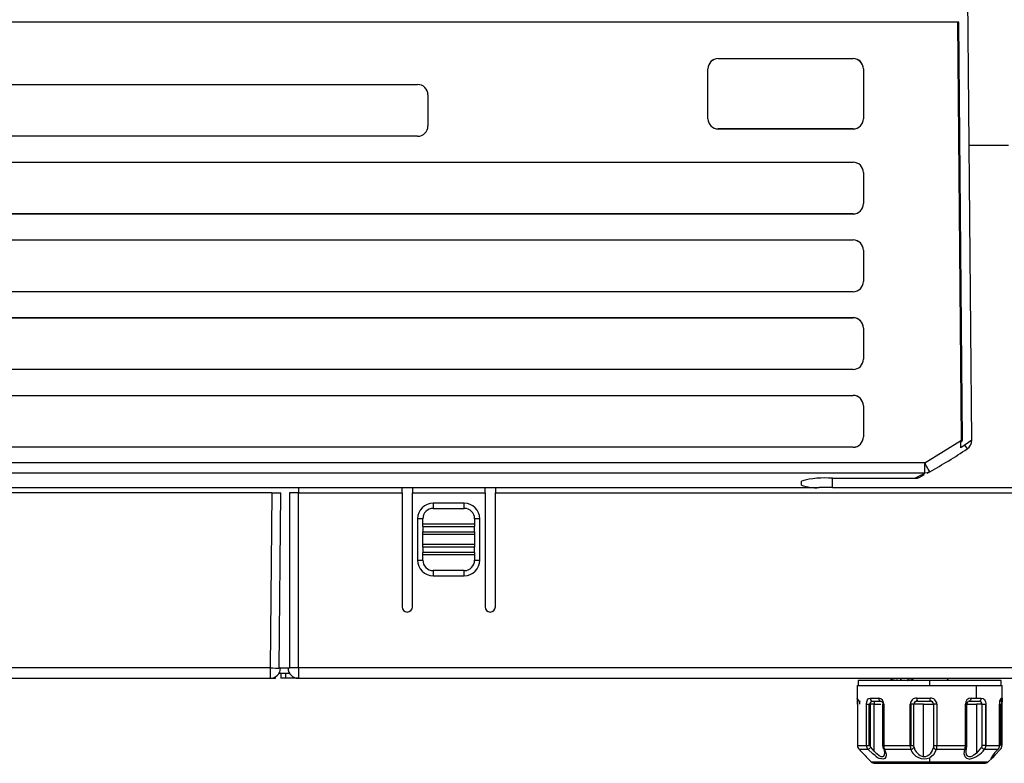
# Model space of a CAD drawing. Header units: millimetres. Extents: x 0 to 1397, y 0 to 1080.
# Tile 8 of 27: x 285 to 380, y 737 to 809. Entities that reach past the tile are written whole.
import ezdxf

# ---------------------------------------------------------------- set-up
doc = ezdxf.new("R2010")
doc.units = ezdxf.units.MM
doc.header["$LTSCALE"] = 5
doc.layers.add('DIMENSIONS', color=140, linetype='Continuous', lineweight=25)
doc.styles.add('SLDTEXTSTYLE0', font='TXT', dxfattribs={"width": 0.7})
doc.dimstyles.new('SLDDIMSTYLE0', dxfattribs={"dimtxt": 10.790039, "dimasz": 16.51, "dimexe": 0, "dimexo": 0.0625, "dimgap": 2.69751, "dimtad": 0, "dimtih": 1, "dimtoh": 1, "dimrnd": 1e-09, "dimzin": 12, "dimdsep": 46, "dimtxsty": 'SLDTEXTSTYLE0', "dimsah": 1, "dimcen": 0.09, "dimadec": 0, "dimazin": 3, "dimtfac": 1, "dimtofl": 0, "dimtmove": 0, "dimatfit": 3, "dimfxl": 0, "dimfrac": 2, "dimtolj": 1, "dimtzin": 12, "dimarcsym": 0})

# ---------------------------------------------------------------- blocks, each defined once
blk = doc.blocks.new('_D_13')
at = {"layer": 'DIMENSIONS'}
for p, q in [((380.57, 932.173), (479.96, 932.173)), ((464.085, 932.173), (464.085, 858.388)), ((448.053, 838.823), (444.429, 838.823)), ((444.429, 838.823), (444.429, 821.674)), ((480.116, 838.823), (483.74, 838.823)), ((483.74, 838.823), (483.74, 821.674)), ((444.429, 821.674), (448.053, 821.674)), ((483.74, 821.674), (480.116, 821.674)), ((464.085, 745.473), (464.085, 819.259)), ((395.446, 745.473), (479.96, 745.473))]:
    blk.add_line(p, q, dxfattribs=at)
for points in [[(464.085, 932.173), (461.545, 915.663), (466.625, 915.663)], [(464.085, 745.473), (466.625, 761.983), (461.545, 761.983)]]:
    blk.add_solid(points, dxfattribs=at)
at = {"layer": 'DIMENSIONS', "char_height": 10.5833, "attachment_point": 1, "style": 'SLDTEXTSTYLE0'}
for s, insert in [('186.7', (443.565, 854.882)), ('7.35', (448.053, 835.317))]:
    blk.add_mtext(s, dxfattribs=dict(at, insert=insert))

msp = doc.modelspace()

# ---------------------------------------------------------------- linework, layer by layer
for p, q in [((376.773, 768.448), (376.271, 826)), ((375.421, 808.773), (196.92, 808.773)), ((375.516, 808.773), (375.421, 808.773)), ((375.773, 768.44), (375.421, 808.773)), ((375.868, 768.44), (375.516, 808.773)), ((352.32, 805.273), (365.32, 805.273)), ((352.32, 805.273), (352.32, 805.269)), ((352.32, 805.269), (365.32, 805.269)), ((365.32, 805.269), (365.32, 805.273)), ((351.32, 799.473), (351.32, 804.273)), ((351.325, 804.273), (351.32, 804.273)), ((351.325, 799.473), (351.325, 804.273)), ((366.316, 804.273), (366.316, 799.473)), ((366.32, 804.273), (366.316, 804.273)), ((366.32, 804.273), (366.32, 799.473)), ((249.32, 802.773), (323.32, 802.773)), ((249.32, 802.769), (323.32, 802.769)), ((323.32, 802.769), (323.32, 802.773)), ((324.32, 801.773), (324.316, 801.773)), ((324.316, 801.773), (324.316, 798.773)), ((324.32, 801.773), (324.32, 798.773)), ((324.316, 798.773), (324.32, 798.773)), ((351.32, 799.473), (351.325, 799.473)), ((366.316, 799.473), (366.32, 799.473)), ((352.32, 798.478), (352.32, 798.473)), ((365.32, 798.478), (352.32, 798.478)), ((365.32, 798.473), (352.32, 798.473)), ((365.32, 798.473), (365.32, 798.478)), ((323.32, 797.778), (249.32, 797.778)), ((323.32, 797.773), (249.32, 797.773)), ((323.32, 797.773), (323.32, 797.778)), ((380.309, 796.873), (376.525, 796.873)), ((207.32, 795.273), (365.32, 795.273)), ((207.32, 795.269), (365.32, 795.269)), ((365.32, 795.269), (365.32, 795.273)), ((366.32, 794.273), (366.316, 794.273)), ((366.316, 794.273), (366.316, 791.273)), ((366.32, 794.273), (366.32, 791.273)), ((366.316, 791.273), (366.32, 791.273)), ((365.32, 790.278), (207.32, 790.278)), ((365.32, 790.273), (207.32, 790.273)), ((365.32, 790.273), (365.32, 790.278)), ((207.32, 787.773), (365.32, 787.773)), ((207.32, 787.769), (365.32, 787.769)), ((365.32, 787.769), (365.32, 787.773)), ((366.316, 786.773), (366.316, 783.773)), ((366.32, 786.773), (366.316, 786.773)), ((366.32, 786.773), (366.32, 783.773)), ((366.316, 783.773), (366.32, 783.773)), ((365.32, 782.778), (207.32, 782.778)), ((365.32, 782.773), (207.32, 782.773)), ((365.32, 782.773), (365.32, 782.778)), ((207.32, 780.273), (365.32, 780.273)), ((207.32, 780.269), (365.32, 780.269)), ((365.32, 780.269), (365.32, 780.273)), ((366.32, 779.273), (366.316, 779.273)), ((366.316, 779.273), (366.316, 776.273)), ((366.32, 779.273), (366.32, 776.273)), ((366.316, 776.273), (366.32, 776.273)), ((365.32, 775.278), (207.32, 775.278)), ((365.32, 775.273), (207.32, 775.273)), ((365.32, 775.273), (365.32, 775.278)), ((207.32, 772.773), (365.32, 772.773)), ((207.32, 772.769), (365.32, 772.769)), ((365.32, 772.769), (365.32, 772.773)), ((366.32, 771.773), (366.316, 771.773)), ((366.316, 771.773), (366.316, 768.773)), ((366.32, 771.773), (366.32, 768.773)), ((366.316, 768.773), (366.32, 768.773)), ((372.23, 766.277), (375.773, 768.44)), ((376.773, 768.448), (375.72, 767.714)), ((375.72, 768.29), (375.826, 768.361)), ((375.868, 768.44), (375.773, 768.44)), ((375.773, 768.44), (375.826, 768.361)), ((365.32, 767.778), (207.32, 767.778)), ((365.32, 767.773), (207.32, 767.773)), ((365.32, 767.773), (365.32, 767.778)), ((375.72, 767.714), (375.72, 768.29)), ((372.23, 766.277), (200.41, 766.277)), ((372.23, 765.281), (372.23, 766.277)), ((372.23, 765.281), (200.411, 765.281)), ((363.332, 763.873), (363.34, 764.773)), ((363.34, 764.773), (371.289, 764.773)), ((371.289, 764.773), (372.23, 765.281)), ((371.289, 764.773), (371.534, 764.802)), ((371.534, 764.802), (371.768, 764.891)), ((371.768, 764.891), (372.21, 765.13)), ((372.482, 765.277), (372.715, 765.402)), ((203.152, 763.873), (362.05, 763.873)), ((311.82, 763.873), (311.82, 763.373)), ((321.82, 763.373), (321.82, 763.873)), ((322.82, 763.873), (322.82, 763.373)), ((329.82, 763.373), (329.82, 763.873)), ((330.82, 763.873), (330.82, 763.373)), ((360.334, 764.111), (360.338, 764.511)), ((363.332, 763.873), (395.32, 763.873)), ((309.245, 763.373), (177.325, 763.373)), ((309.245, 763.373), (309.098, 746.473)), ((309.964, 746.465), (310.111, 763.373)), ((310.954, 763.373), (310.954, 746.473)), ((311.82, 763.373), (310.954, 763.373)), ((311.82, 746.473), (311.82, 763.373)), ((311.82, 763.373), (321.82, 763.373)), ((321.82, 763.373), (321.82, 752.373)), ((322.82, 752.373), (322.82, 763.373)), ((322.82, 763.373), (329.82, 763.373)), ((329.82, 763.373), (329.82, 752.373)), ((330.82, 752.373), (330.82, 763.373)), ((330.82, 763.373), (395.32, 763.373)), ((327.82, 762.373), (324.82, 762.373)), ((324.82, 762.373), (324.82, 761.873)), ((324.82, 761.873), (327.82, 761.873)), ((327.82, 761.873), (327.82, 762.373)), ((323.32, 760.873), (323.32, 756.873)), ((323.82, 760.873), (323.32, 760.873)), ((323.82, 760.123), (323.82, 760.873)), ((328.82, 760.873), (328.82, 760.123)), ((329.32, 760.873), (328.82, 760.873)), ((329.32, 756.873), (329.32, 760.873)), ((323.82, 760.373), (328.82, 760.373)), ((323.82, 760.123), (323.82, 759.623)), ((323.82, 760.123), (328.82, 760.123)), ((328.82, 759.623), (328.82, 760.123)), ((323.82, 758.123), (323.82, 759.623)), ((323.82, 759.623), (328.82, 759.623)), ((323.82, 759.373), (328.82, 759.373)), ((328.82, 759.623), (328.82, 758.123)), ((328.82, 758.373), (323.82, 758.373)), ((323.82, 758.123), (323.82, 757.623)), ((328.82, 758.123), (323.82, 758.123)), ((328.82, 757.623), (328.82, 758.123)), ((323.82, 756.873), (323.82, 757.623)), ((328.82, 757.623), (323.82, 757.623)), ((328.82, 757.373), (323.82, 757.373)), ((328.82, 757.623), (328.82, 756.873)), ((323.32, 756.873), (323.82, 756.873)), ((328.82, 756.873), (329.32, 756.873)), ((324.82, 755.873), (324.82, 755.373)), ((327.82, 755.873), (324.82, 755.873)), ((324.82, 755.373), (327.82, 755.373)), ((327.82, 755.373), (327.82, 755.873)), ((309.098, 746.473), (183.544, 746.473)), ((309.098, 746.473), (309.098, 745.473)), ((309.62, 745.473), (309.62, 745.621)), ((310.954, 746.465), (309.964, 746.465)), ((309.964, 745.973), (310.954, 745.973)), ((310.12, 745.973), (310.12, 745.473)), ((310.62, 745.473), (310.62, 745.973)), ((311.82, 746.473), (310.954, 746.473)), ((310.954, 746.473), (310.954, 746.465)), ((389.096, 746.473), (311.82, 746.473)), ((311.82, 746.473), (311.82, 745.473)), ((183.544, 745.473), (309.098, 745.473)), ((309.098, 745.473), (309.12, 745.473)), ((309.12, 745.473), (309.62, 745.473)), ((310.62, 745.473), (310.12, 745.473)), ((311.82, 745.473), (310.62, 745.473)), ((311.82, 745.473), (389.096, 745.473)), ((365.72, 744.773), (365.72, 743.573)), ((365.72, 744.773), (377.22, 744.773)), ((365.82, 745.273), (365.82, 744.773)), ((372.72, 745.273), (365.82, 745.273)), ((368.974, 745.473), (368.973, 745.275)), ((369.097, 745.472), (369.282, 745.472)), ((369.281, 745.472), (369.312, 745.471)), ((369.312, 745.473), (369.312, 745.471)), ((369.594, 745.471), (369.594, 745.473)), ((369.899, 745.473), (369.901, 745.273)), ((369.971, 745.273), (369.969, 745.473)), ((370.66, 745.472), (371.154, 745.472)), ((372.72, 744.773), (372.72, 745.273)), ((379.62, 745.273), (372.72, 745.273)), ((377.22, 743.573), (377.22, 744.773)), ((377.22, 744.773), (379.72, 744.773)), ((379.62, 744.773), (379.62, 745.273)), ((379.72, 743.573), (379.72, 744.773)), ((365.72, 743.573), (365.721, 743.562)), ((365.754, 742.973), (365.754, 738.981)), ((365.978, 742.973), (365.966, 743.196)), ((366.622, 738.981), (366.622, 742.973)), ((366.622, 742.973), (366.883, 742.973)), ((366.993, 742.973), (366.883, 742.973)), ((366.883, 738.981), (366.883, 742.973)), ((366.993, 738.981), (366.993, 742.973)), ((367.121, 743.277), (367.123, 743.295)), ((367.212, 743.273), (368.007, 743.273)), ((367.358, 743.273), (367.358, 742.973)), ((367.358, 738.442), (367.358, 742.973)), ((367.358, 742.973), (368.006, 742.973)), ((368.007, 743.273), (368.055, 743.273)), ((368.167, 742.973), (368.167, 738.981)), ((368.277, 742.973), (368.172, 742.973)), ((368.277, 742.973), (368.277, 738.981)), ((370.838, 738.981), (370.838, 742.973)), ((370.838, 742.973), (370.919, 742.973)), ((371.194, 742.973), (370.919, 742.973)), ((370.919, 738.981), (370.919, 742.973)), ((371.194, 738.981), (371.194, 742.973)), ((371.391, 743.252), (371.507, 743.294)), ((371.523, 743.273), (372.755, 743.273)), ((372.11, 742.973), (373.082, 742.973)), ((372.11, 737.904), (372.11, 742.973)), ((372.752, 743.294), (372.885, 743.251)), ((373.403, 742.973), (373.082, 742.973)), ((373.082, 742.973), (373.082, 738.981)), ((373.403, 742.973), (373.403, 738.981)), ((376.157, 738.981), (376.157, 742.973)), ((376.157, 742.973), (376.31, 742.973)), ((376.31, 738.981), (376.31, 742.973)), ((376.535, 743.273), (377.033, 743.273)), ((376.706, 743.573), (377.22, 743.573)), ((377.033, 743.273), (377.482, 743.273)), ((377.22, 742.973), (377.22, 738.26)), ((377.558, 743.294), (377.59, 743.253)), ((377.741, 742.973), (378.09, 742.973)), ((377.741, 742.973), (377.741, 738.981)), ((378.129, 742.973), (378.09, 742.973)), ((378.09, 742.973), (378.09, 738.981)), ((378.129, 742.973), (378.129, 738.981)), ((379.463, 738.981), (379.463, 742.973)), ((379.47, 742.969), (379.465, 743.003)), ((379.474, 738.981), (379.474, 742.973)), ((379.687, 742.973), (379.581, 742.973)), ((379.581, 742.973), (379.581, 738.981)), ((379.687, 742.973), (379.687, 738.981)), ((365.754, 738.981), (366.622, 738.981)), ((366.622, 738.981), (366.883, 738.981)), ((366.883, 738.981), (366.993, 738.981)), ((368.277, 738.981), (368.172, 738.981)), ((368.277, 738.981), (370.838, 738.981)), ((370.838, 738.981), (370.919, 738.981)), ((370.919, 738.981), (371.194, 738.981)), ((373.082, 738.981), (373.403, 738.981)), ((373.403, 738.981), (376.157, 738.981)), ((376.157, 738.981), (376.31, 738.981)), ((378.09, 738.981), (377.741, 738.981)), ((378.09, 738.981), (378.129, 738.981)), ((378.129, 738.981), (379.463, 738.981)), ((379.581, 738.981), (379.687, 738.981)), ((367.358, 738.442), (367.036, 738.839)), ((376.223, 738.361), (376.273, 738.839)), ((377.702, 738.839), (377.22, 738.26)), ((366.683, 737.811), (367.074, 737.42)), ((368.273, 737.273), (367.725, 737.273)), ((372.72, 737.42), (372.72, 737.811)), ((372.72, 737.273), (372.72, 737.42)), ((372.72, 737.273), (376.126, 737.273)), ((376.126, 737.273), (376.936, 737.273)), ((378.367, 737.42), (378.758, 737.811))]:
    msp.add_line(p, q)
at = {"flags": 128}
for points in [[(376.087, 767.97), (376.201, 767.802), (376.27, 767.698), (376.316, 767.63), (376.33, 767.609)], [(372.715, 765.402), (372.681, 765.464), (372.629, 765.557), (372.573, 765.658), (372.495, 765.798), (372.409, 765.955), (372.23, 766.277)], [(372.715, 765.402), (372.481, 765.31), (372.23, 765.281)], [(363.332, 763.873), (362.675, 763.874), (362.05, 763.873)], [(309.098, 746.473), (309.357, 746.471), (309.598, 746.469), (309.805, 746.467), (309.964, 746.465)], [(369.465, 745.47), (369.534, 745.471), (369.594, 745.471)], [(370.55, 745.273), (370.571, 745.277), (370.592, 745.288), (370.611, 745.307), (370.627, 745.331), (370.641, 745.361), (370.651, 745.396), (370.658, 745.433), (370.66, 745.472)], [(374.464, 745.473), (374.462, 745.438), (374.456, 745.402), (374.445, 745.368), (374.43, 745.337), (374.395, 745.296), (374.387, 745.291), (374.375, 745.284), (374.333, 745.273)], [(365.817, 743.251), (365.816, 743.251), (365.786, 743.217), (365.766, 743.16), (365.755, 743.078), (365.752, 742.973)], [(366.622, 742.973), (366.644, 743.196), (366.673, 743.301), (366.711, 743.39), (366.821, 743.525), (366.966, 743.573)], [(366.966, 743.573), (367.059, 743.573), (367.156, 743.573), (367.256, 743.573), (367.358, 743.573), (367.463, 743.573), (367.571, 743.573), (367.682, 743.573), (367.796, 743.573)], [(366.993, 742.973), (366.997, 743.041), (367.009, 743.1), (367.048, 743.19), (367.081, 743.228), (367.117, 743.253), (367.212, 743.273)], [(367.358, 742.973), (367.311, 742.973), (367.265, 742.973), (367.218, 742.973), (367.172, 742.973), (367.126, 742.973), (367.081, 742.973), (367.037, 742.973), (366.993, 742.973)], [(368.007, 743.273), (368.077, 743.253), (368.112, 743.226), (368.144, 743.19), (368.172, 743.145), (368.193, 743.092), (368.207, 743.034), (368.211, 742.973)], [(372.11, 742.973), (371.966, 742.973), (371.824, 742.973), (371.689, 742.973), (371.563, 742.973), (371.447, 742.973), (371.346, 742.973), (371.261, 742.973), (371.194, 742.973)], [(371.47, 743.573), (371.629, 743.573), (371.789, 743.573), (371.949, 743.573), (372.11, 743.573), (372.271, 743.573), (372.433, 743.573), (372.594, 743.573), (372.756, 743.573)], [(376.31, 742.973), (376.388, 742.973), (376.513, 742.973), (376.664, 742.973), (376.837, 742.973), (377.025, 742.973), (377.22, 742.973)], [(376.706, 743.573), (376.693, 743.459), (376.656, 743.361), (376.6, 743.296), (376.535, 743.273)], [(377.22, 743.573), (377.281, 743.573), (377.342, 743.573), (377.403, 743.573), (377.463, 743.573), (377.522, 743.573), (377.58, 743.573), (377.638, 743.573), (377.695, 743.573)], [(377.741, 742.973), (377.681, 742.973), (377.62, 742.973), (377.556, 742.973), (377.491, 742.973), (377.424, 742.973), (377.356, 742.973), (377.288, 742.973), (377.22, 742.973)], [(377.695, 743.573), (377.871, 743.528), (378.012, 743.393), (378.062, 743.305), (378.098, 743.203), (378.121, 743.09), (378.129, 742.973)], [(379.68, 743.116), (379.674, 743.16), (379.654, 743.217), (379.625, 743.251), (379.536, 743.274), (379.418, 743.273)], [(379.608, 743.573), (379.635, 743.573), (379.658, 743.573), (379.678, 743.573), (379.694, 743.573), (379.706, 743.573), (379.714, 743.573), (379.719, 743.573), (379.72, 743.573)], [(379.688, 742.973), (379.685, 743.078), (379.68, 743.116)], [(367.036, 738.839), (367.004, 738.904), (366.993, 738.981)], [(371.213, 738.839), (371.198, 738.904), (371.194, 738.981)], [(373.082, 738.981), (373.079, 738.904), (373.071, 738.839)], [(377.741, 738.981), (377.731, 738.904), (377.702, 738.839)], [(365.898, 738.627), (365.942, 738.627), (366.005, 738.627), (366.085, 738.627), (366.184, 738.627), (366.301, 738.627), (366.435, 738.627), (366.586, 738.627), (366.754, 738.627)], [(367.452, 738.023), (367.243, 738.174), (366.754, 738.627)], [(368.334, 738.076), (368.249, 737.938), (368.17, 737.902), (368.072, 737.902), (367.963, 737.937), (367.838, 738.006), (367.618, 738.179), (367.358, 738.442)], [(368.5, 738.044), (368.488, 737.885), (368.372, 737.733), (368.191, 737.686), (367.963, 737.731)], [(368.277, 738.658), (368.356, 738.316), (368.334, 738.076)], [(368.362, 738.627), (368.509, 738.172), (368.5, 738.044)], [(368.362, 738.627), (368.645, 738.627), (368.938, 738.627), (369.242, 738.627), (369.556, 738.627), (369.878, 738.627), (370.208, 738.627), (370.544, 738.627), (370.887, 738.627)], [(373.071, 738.839), (372.959, 738.502), (372.767, 738.196), (372.628, 738.059), (372.481, 737.965), (372.298, 737.906), (372.11, 737.904)], [(373.379, 738.627), (373.094, 738.105), (372.72, 737.811), (372.72, 737.811)], [(373.379, 738.627), (373.735, 738.627), (374.088, 738.627), (374.437, 738.627), (374.781, 738.627), (375.12, 738.627), (375.452, 738.627), (375.777, 738.627), (376.094, 738.627)], [(376.521, 737.686), (376.294, 737.734), (376.121, 737.888), (376.031, 738.176), (376.094, 738.627)], [(377.22, 738.26), (376.971, 738.052), (376.752, 737.933), (376.637, 737.903), (376.532, 737.901), (376.44, 737.929), (376.361, 737.985), (376.269, 738.134), (376.223, 738.361)], [(376.26, 738.726), (376.279, 738.766), (376.273, 738.839)], [(378.01, 738.627), (378.23, 738.627), (378.436, 738.627), (378.626, 738.627), (378.799, 738.627), (378.957, 738.627), (379.097, 738.627), (379.219, 738.627), (379.324, 738.627)], [(379.542, 738.627), (379.003, 738.066), (378.758, 737.811), (378.758, 737.811)], [(367.074, 737.42), (367.182, 737.42), (367.504, 737.42), (368.025, 737.42), (368.728, 737.42), (369.583, 737.42), (370.56, 737.42), (371.619, 737.42), (372.72, 737.42)], [(367.438, 737.273), (367.432, 737.273), (367.434, 737.273), (367.461, 737.273), (367.494, 737.273), (367.979, 737.273), (367.985, 737.273), (368.029, 737.273), (368.805, 737.273), (369.336, 737.273), (369.367, 737.273), (369.625, 737.273), (369.823, 737.273), (369.931, 737.273), (371.27, 737.273), (371.282, 737.273), (371.374, 737.273), (371.988, 737.273), (372.72, 737.273)], [(372.72, 737.42), (373.822, 737.42), (374.881, 737.42), (375.857, 737.42), (376.713, 737.42), (377.415, 737.42), (377.937, 737.42), (378.258, 737.42), (378.367, 737.42)], [(376.936, 737.273), (377.651, 737.273), (377.656, 737.273), (377.69, 737.273), (377.99, 737.273), (377.99, 737.273), (377.996, 737.273), (378.009, 737.273)], [(378.758, 737.811), (378.668, 737.725), (378.617, 737.687)]]:
    msp.add_lwpolyline(points, dxfattribs=at)
for centre, radius, start, end in [((352.32, 804.273), 1, 90, 180), ((352.32, 804.273), 0.995, 90, 180), ((365.32, 804.273), 1, 360, 89.99999), ((365.32, 804.273), 0.995, 360, 90), ((323.32, 801.773), 1, 359.99999, 89.99999), ((323.32, 801.773), 0.996, 359.99999, 90), ((323.32, 798.773), 1, 270.00001, 359.99999), ((323.32, 798.773), 0.996, 270.00001, 0), ((352.32, 799.473), 1, 180, 269.99999), ((352.32, 799.473), 0.996, 180, 270), ((365.32, 799.473), 1, 270, 359.99999), ((365.32, 799.473), 0.996, 270, 0), ((365.32, 794.273), 1, 359.99999, 89.99999), ((365.32, 794.273), 0.996, 359.99999, 90), ((365.32, 791.273), 1, 270.00001, 359.99999), ((365.32, 791.273), 0.996, 270.00001, 0), ((365.32, 786.773), 1, 359.99999, 89.99999), ((365.32, 786.773), 0.996, 359.99999, 90), ((365.32, 783.773), 1, 270.00001, 359.99999), ((365.32, 783.773), 0.996, 270.00001, 0), ((365.32, 779.273), 1, 359.99999, 89.99999), ((365.32, 779.273), 0.995, 359.99999, 90), ((365.32, 776.273), 1, 270.00001, 359.99999), ((365.32, 776.273), 0.996, 270.00001, 0), ((365.32, 771.773), 1, 359.99999, 89.99999), ((365.32, 771.773), 0.996, 359.99999, 90), ((365.32, 768.773), 1, 270.00001, 359.99999), ((365.32, 768.773), 0.996, 270.00001, 0), ((375.778, 768.437), 0.0895, 301.95945, 2.33104), ((375.773, 768.44), 1, 303.82861, 0.00034), ((348.494, 809.144), 50, 298.97386, 303.82861), ((362.578, 756.183), 8.623, 84.92899, 105.05584), ((361.739, 767.942), 4.081, 249.86864, 274.36859), ((309.678, 923.774), 160.401, 269.84532, 270.15468), ((324.82, 760.873), 1.5, 90, 180), ((324.82, 760.873), 1, 90, 180), ((327.82, 760.873), 1.5, 0, 90), ((327.82, 760.873), 1, 0, 90), ((324.82, 756.873), 1.5, 180, 270), ((324.82, 756.873), 1, 180, 270), ((327.82, 756.873), 1.5, 270, 360), ((327.82, 756.873), 1, 270, 360), ((322.32, 752.373), 0.5, 180, 0), ((330.32, 752.373), 0.5, 180, 0), ((309.098, 746.473), 1, 270, 359.50001), ((311.82, 746.473), 1, 180.49999, 270), ((368.951, 745.423), 0.155, 300.88431, 18.44468), ((369.339, 734.398), 11.073, 89.34813, 90.1408), ((370.62, 744.467), 1.004, 88.77772, 92.86717), ((370.634, 744.219), 1.253, 88.81744, 92.93803), ((370.469, 746.054), 0.899, 301.79157, 319.62341), ((361.069, 743.014), 4.685, 359.49835, 6.8531), ((365.72, 743.531), 0.0422, 89.89371, 90.01815), ((366.02, 743.573), 0.3, 179.98973, 269.99612), ((367.242, 743.549), 0.277, 174.96914, 263.87639), ((368.061, 743.536), 0.268, 171.86208, 258.39015), ((367.717, 743.017), 0.562, 355.53617, 81.90367), ((371.447, 742.965), 0.609, 87.88945, 179.1912), ((371.5, 742.968), 0.306, 85.70875, 178.94387), ((371.929, 743.501), 0.466, 171.02936, 209.23259), ((358.067, 743.498), 14.689, 359.12313, 0.2933), ((372.777, 742.969), 0.305, 0.85227, 94.19541), ((372.788, 742.959), 0.615, 1.31923, 92.99715), ((376.733, 742.997), 0.577, 92.68938, 182.38573), ((376.569, 742.994), 0.281, 96.9573, 184.27995), ((377.43, 743.536), 0.268, 281.23649, 7.96084), ((377.469, 743), 0.273, 354.31319, 87.29426), ((379.42, 743.573), 0.3, 270.00011, 360), ((380.254, 743.1), 0.801, 143.74333, 189.06075), ((379.354, 743.555), 0.255, 304.80405, 4.06964), ((384.371, 743.014), 4.685, 173.14691, 180.50164), ((366.257, 738.98), 0.504, 179.98114, 224.56003), ((367.145, 738.975), 0.523, 179.38642, 221.68699), ((368.803, 738.976), 0.635, 179.58546, 205.63328), ((369.01, 738.97), 0.733, 179.20253, 207.93161), ((371.949, 738.954), 1.111, 178.63266, 197.11907), ((371.32, 738.945), 2.083, 351.21657, 0.97398), ((375.202, 738.969), 0.955, 339.01295, 0.69191), ((375.5, 738.978), 0.806, 341.61797, 0.17523), ((377.574, 738.971), 0.555, 321.68179, 0.98355), ((378.945, 738.979), 0.517, 317.0919, 0.15202), ((379.183, 738.98), 0.504, 315.43997, 0.01886), ((394.601, 765.428), 39.27, 223.03861, 224.69014), ((366.439, 739.338), 0.777, 293.91643, 320.11638), ((368.333, 738.972), 1.295, 227.10287, 253.40434), ((368.359, 738.769), 0.142, 150.68993, 271.527), ((370.854, 739.034), 0.409, 274.65935, 331.45714), ((372.188, 739.083), 1.379, 199.31644, 292.69031), ((372.402, 739.082), 1.214, 191.54402, 256.07456), ((373.391, 738.974), 0.348, 202.90979, 268.05917), ((376.104, 738.8), 0.173, 266.66592, 334.55594), ((376.085, 740.023), 2.378, 280.55571, 324.04109), ((378.203, 739.237), 0.64, 218.47487, 252.4545), ((381.002, 736.628), 2.61, 130.01307, 156.05161), ((367.427, 737.773), 0.5, 225.00008, 270), ((378.013, 737.773), 0.5, 270, 315), ((378.453, 737.863), 0.23, 316.2044, 352.21104), ((378.201, 738.288), 0.731, 304.93564, 318.37472)]:
    msp.add_arc(centre, radius, start, end)

# ---------------------------------------------------------------- dimensions: what is measured, and where the dimension line sits
at = {"layer": 'DIMENSIONS'}
dim = msp.add_linear_dim(base=(464.085, 745.473), p1=(374.22, 932.173), p2=(389.096, 745.473), angle=90, dimstyle='SLDDIMSTYLE0', dxfattribs=at)
dim.commit()
dim.dimension.update_dxf_attribs({"geometry": '_D_13', "text_midpoint": (464.085, 838.823), "dimtype": 160})

doc.saveas('drawing.dxf')
